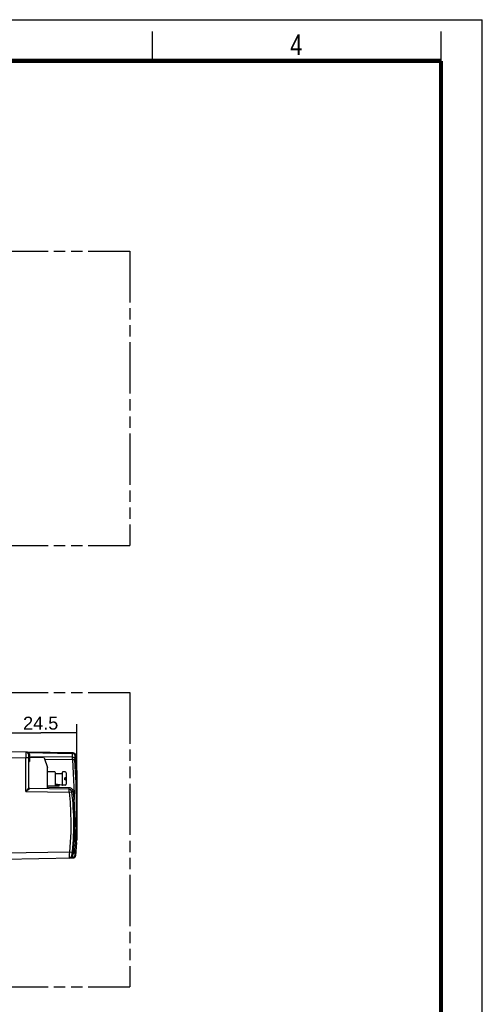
# Model space of a CAD drawing. Header units: millimetres. Extents: x 0 to 210, y 0 to 297.
# Tile 16 of 16: x 131 to 210, y 130 to 297. Entities that reach past the tile are written whole.
import ezdxf
from ezdxf.enums import TextEntityAlignment as Align

# ---------------------------------------------------------------- set-up
doc = ezdxf.new("R2010")
doc.units = ezdxf.units.MM
doc.header["$LTSCALE"] = 19.36
doc.linetypes.add('PHANTOM', pattern=[0.8, 0.45, -0.05, 0.1, -0.05, 0.1, -0.05])
doc.layers.get('0').update_dxf_attribs({"linetype": 'CONTINUOUS'})
doc.layers.add('DEFAULT_3', color=7, linetype='PHANTOM')
doc.layers.add('Z_DIM_2D', color=7, linetype='CONTINUOUS')
doc.styles.add('TEXTSTYLE_2', font='txt', dxfattribs={"width": 0.75})
doc.styles.add('TEXTSTYLE_3', font='helveticaneueltw1g-ltcn.otf')
doc.dimstyles.new('DIMSTYLE_1', dxfattribs={"dimtxt": 2.2, "dimasz": 3.5, "dimexe": 1.5, "dimexo": 0, "dimgap": 0.55, "dimtad": 1, "dimdec": 3, "dimlfac": 2, "dimdsep": 46, "dimtxsty": 'TEXTSTYLE_3', "dimcen": 0.09, "dimclrt": 5, "dimadec": 0, "dimazin": 0, "dimtp": 0.2, "dimtm": 0.2, "dimtfac": 1, "dimtdec": 3, "dimtofl": 0, "dimtmove": 0, "dimatfit": 3, "dimfxl": 0, "dimtolj": 1, "dimarcsym": 0})

# ---------------------------------------------------------------- blocks, each defined once
blk = doc.blocks.new('*D1')
at = {"layer": 'Z_DIM_2D', "color": 2, "linetype": 'Continuous'}
for p, q in [((128.88, 171.63), (128.88, 177.33)), ((141.13, 163.5), (141.13, 177.33)), ((128.88, 175.83), (135, 175.83)), ((141.13, 175.83), (135, 175.83))]:
    blk.add_line(p, q, dxfattribs=at)
at = {"layer": 'Z_DIM_2D', "color": 5, "linetype": 'Continuous', "style": 'TEXTSTYLE_3'}
blk.add_text('24.5', height=2.2, dxfattribs=at).set_placement((135, 176.38), align=Align.CENTER)
blk = doc.blocks.new('_NONE')

msp = doc.modelspace()

# ---------------------------------------------------------------- linework, layer by layer
at = {"color": 2, "linetype": 'Continuous'}
for p, q in [((0, 297), (210, 297)), ((210, 0), (210, 297)), ((154, 290), (154, 295)), ((203, 290), (203, 295))]:
    msp.add_line(p, q, dxfattribs=at)
at = {"color": 7, "linetype": 'Continuous'}
for p, q in [((140.53229, 172.42152), (128.875, 172.625)), ((132.975, 166.52238), (132.975, 172.06208)), ((132.975, 170.95), (133.075, 170.95)), ((133.01618, 171.57958), (132.99365, 171.6473)), ((133.04594, 171.50933), (133.01618, 171.57958)), ((133.075, 171.44953), (133.04594, 171.50933)), ((133.075, 171.55), (133.075, 170.95)), ((133.225, 171.7), (135.46786, 171.7)), ((135.60975, 171.59865), (136.175, 169.95)), ((141.10093, 169.80588), (140.92408, 172.05297)), ((136.175, 166.31914), (136.175, 169.95)), ((137.375, 169.2), (136.175, 169.2)), ((137.525, 166.95), (137.525, 169.05)), ((138.625, 169.05), (138.625, 167.1)), ((139.175, 169.2), (138.775, 169.2)), ((139.325, 169.05), (139.325, 167.1)), ((141.10116, 169.72244), (141.10116, 157.5751)), ((141.125, 169.425), (141.125, 157.575)), ((138.625, 168.85), (137.525, 168.85)), ((139.075, 167.875), (139.075, 168.175)), ((139.175, 168.175), (139.075, 168.175)), ((139.175, 167.875), (139.075, 167.875)), ((139.8087, 166.25572), (133.12238, 166.37243)), ((136.175, 166.85), (138.135, 166.85)), ((136.35, 166.31609), (136.35, 166.56605)), ((138.61491, 166.95138), (137.525, 167.1)), ((137.525, 166.95), (138.135, 166.95)), ((138.175, 166.89), (138.175, 166.91)), ((139.175, 166.95), (138.63518, 166.95)), ((141.10093, 157.19412), (140.92408, 154.94703)), ((128.875, 154.375), (140.53229, 154.57848))]:
    msp.add_line(p, q, dxfattribs=at)
at = {"color": 9, "linetype": 'Continuous'}
for p, q in [((132.48692, 172.42801), (132.48734, 172.26912)), ((132.83988, 172.47306), (132.78767, 172.49797)), ((132.83988, 172.47306), (140.39859, 172.34009)), ((140.39859, 171.68799), (140.39859, 172.34009)), ((128.875, 171.62515), (132.48373, 171.56216)), ((132.4864, 171.94477), (132.48373, 171.56216)), ((132.48373, 165.88365), (132.48373, 171.56216)), ((132.975, 171.56216), (132.48373, 171.56216)), ((132.48734, 172.26912), (132.4864, 171.94477)), ((133.12217, 171.65872), (133.12238, 171.94425)), ((140.39859, 171.68799), (133.12238, 171.74571)), ((135.69807, 171.34105), (140.40142, 171.30253)), ((140.40142, 171.30253), (140.39858, 171.68797)), ((140.40143, 171.30254), (140.79321, 171.32659)), ((140.79037, 172.03328), (140.79037, 171.40385)), ((140.79168, 172.05011), (140.92408, 172.05297)), ((140.86128, 170.15762), (140.79321, 171.32658)), ((140.91586, 169.14122), (140.86128, 170.15762)), ((140.96076, 168.21798), (140.91586, 169.14122)), ((141.10116, 169.72244), (141.10093, 169.80588)), ((139.275, 167.8368), (139.275, 168.2132)), ((140.9979, 167.35188), (140.96076, 168.21798)), ((141.01889, 166.79205), (140.9979, 167.35188)), ((132.71006, 166.17408), (132.48373, 165.88365)), ((132.85678, 166.16657), (132.48373, 165.88365)), ((132.48373, 165.88365), (139.80869, 165.75579)), ((132.90484, 166.42686), (132.71006, 166.17408)), ((133.01588, 166.28839), (132.85678, 166.16657)), ((132.95032, 166.48716), (132.90484, 166.42686)), ((132.9852, 166.46791), (132.99927, 166.44071)), ((132.99978, 166.43972), (133.01799, 166.4172)), ((133.0735, 166.33301), (133.01588, 166.28839)), ((133.01799, 166.4172), (133.04018, 166.3986)), ((133.04018, 166.3986), (133.06458, 166.38515)), ((133.09836, 166.3525), (133.0735, 166.33301)), ((139.80868, 166.50568), (136.35, 166.56605)), ((139.80688, 166.32633), (139.80715, 166.38899)), ((139.80869, 165.75579), (140.24026, 165.80869)), ((139.8117, 165.98275), (139.8123, 166.10929)), ((140.24026, 165.80869), (140.28988, 165.81503)), ((140.28988, 165.81503), (140.29931, 165.81643)), ((140.32291, 165.81944), (140.29931, 165.81643)), ((140.54014, 165.84608), (140.32291, 165.81944)), ((141.037, 166.2388), (141.01889, 166.79205)), ((141.05219, 165.68729), (141.037, 166.2388)), ((141.06429, 165.13433), (141.05219, 165.68729)), ((140.44043, 164.48815), (140.4375, 164.48782)), ((140.48398, 164.4923), (140.44043, 164.48815)), ((140.6821, 164.51057), (140.48398, 164.4923)), ((141.07311, 164.57777), (141.06429, 165.13433)), ((141.0784, 164.01754), (141.07311, 164.57777)), ((141.07999, 163.45503), (141.0784, 164.01754)), ((141.06257, 161.77695), (141.07195, 162.3344)), ((141.07195, 162.3344), (141.07781, 162.89358)), ((141.07781, 162.89358), (141.07999, 163.45503)), ((141.01621, 160.13241), (141.0343, 160.67311)), ((141.0343, 160.67311), (141.04991, 161.22235)), ((141.04991, 161.22235), (141.06257, 161.77695)), ((140.71442, 160.14112), (140.66647, 160.1407)), ((140.77554, 160.14128), (140.71442, 160.14112)), ((140.77557, 160.14127), (141.01621, 160.13241)), ((140.93422, 158.22422), (140.98002, 159.21579)), ((140.8838, 157.25105), (140.93422, 158.22422)), ((141.10093, 157.19412), (141.10116, 157.5751)), ((140.50285, 155.32415), (140.54078, 155.68902)), ((140.54078, 155.68902), (140.79321, 155.67341)), ((140.54079, 155.68902), (140.55479, 155.85215)), ((140.55479, 155.85215), (140.58154, 156.17833)), ((140.58154, 156.17833), (140.82237, 156.16384)), ((140.79037, 155.59616), (140.79037, 154.96672)), ((140.79238, 155.65864), (140.80286, 155.83418)), ((140.80286, 155.83418), (140.8838, 157.25105)), ((139.87438, 155.56684), (128.875, 155.37485)), ((139.85589, 155.18374), (139.84383, 154.95743)), ((139.87438, 155.56685), (139.85589, 155.18374)), ((140.31111, 155.51907), (139.8741, 155.56687)), ((140.17004, 154.63168), (140.23066, 154.65701)), ((140.23063, 154.657), (140.26122, 154.67877)), ((140.23063, 154.657), (140.39859, 154.65995)), ((140.26122, 154.67877), (140.29081, 154.7022)), ((140.39859, 154.65995), (140.39859, 154.81295)), ((140.4911, 155.16706), (140.50286, 155.32413)), ((140.92408, 154.94703), (140.79168, 154.94989))]:
    msp.add_line(p, q, dxfattribs=at)
at = {"color": 7, "linetype": 'Continuous', "const_width": 0.7}
for points in [[(7, 290), (203, 290)], [(203, 7), (203, 290)]]:
    msp.add_lwpolyline(points, dxfattribs=at)
at = {"color": 9, "linetype": 'Continuous'}
for points in [[(132.78767, 172.49797), (132.73248, 172.51931), (132.67418, 172.5366), (132.61313, 172.54969), (132.54966, 172.55831), (132.48367, 172.56201)], [(132.48373, 172.56201), (132.48478, 172.55344), (132.48569, 172.52791), (132.4864, 172.48586), (132.48692, 172.42801)], [(132.83988, 172.47306), (132.8246, 172.46746), (132.80951, 172.46412), (132.79506, 172.46317), (132.78145, 172.46461), (132.76887, 172.46843), (132.75769, 172.4745)], [(132.83988, 172.47306), (132.87502, 172.44768), (132.90897, 172.41922), (132.94182, 172.38773), (132.97327, 172.35284), (133.00324, 172.31424), (133.03118, 172.27173), (133.0568, 172.2248), (133.07917, 172.17409), (133.09746, 172.11981), (133.11116, 172.06287), (133.11937, 172.0045), (133.12238, 171.94425)], [(140.39859, 172.34003), (140.39901, 172.38602), (140.39923, 172.40245), (140.39945, 172.4143), (140.39968, 172.42144), (140.39989, 172.42381)], [(140.79037, 172.03328), (140.78137, 172.082), (140.76413, 172.12842), (140.73956, 172.17139), (140.70795, 172.21091), (140.66925, 172.24683), (140.62419, 172.27803), (140.57345, 172.3037), (140.51811, 172.32301), (140.45941, 172.33528), (140.39859, 172.34005)], [(140.39989, 172.42381), (140.45877, 172.4184), (140.51688, 172.40414), (140.57183, 172.38155), (140.62275, 172.3511), (140.66861, 172.31345), (140.7084, 172.26941), (140.74123, 172.21997), (140.76643, 172.16612), (140.78345, 172.10871), (140.79168, 172.05011)], [(133.12238, 171.94425), (133.09377, 171.94681), (133.06647, 171.95357), (133.0416, 171.96413), (133.01957, 171.97825), (133.00093, 171.99585), (132.98682, 172.01623), (132.97802, 172.03858), (132.975, 172.06209)], [(132.97777, 171.83878), (132.98589, 171.81773), (132.99889, 171.79847), (133.01648, 171.78133)], [(133.01648, 171.78133), (133.03854, 171.76673), (133.06423, 171.75556), (133.09252, 171.74843), (133.12238, 171.74571)], [(140.39859, 171.68799), (140.45752, 171.68382), (140.51421, 171.67319), (140.56723, 171.65672), (140.61657, 171.63464), (140.66203, 171.60688), (140.70222, 171.57395), (140.73612, 171.53635), (140.76265, 171.49484), (140.78095, 171.45036), (140.79037, 171.40385)], [(140.40142, 171.30253), (140.47212, 170.10198), (140.53395, 168.92883), (140.58754, 167.78304), (140.63096, 166.66471), (140.66227, 165.57389), (140.6821, 164.51057)], [(140.79168, 172.05011), (140.79129, 172.0496), (140.79096, 172.04816), (140.79071, 172.04577), (140.79052, 172.04248), (140.79041, 172.03832), (140.79037, 172.03328)], [(140.79037, 171.40385), (140.79046, 171.39352), (140.79071, 171.38202), (140.79113, 171.36921), (140.79169, 171.35552), (140.79238, 171.34135), (140.79321, 171.32658)], [(132.975, 166.52231), (132.97239, 166.51802), (132.9643, 166.50633), (132.95032, 166.48716)], [(133.06561, 166.38458), (133.09365, 166.37564), (133.12234, 166.37236)], [(133.12234, 166.37235), (133.1214, 166.37126), (133.11856, 166.36881), (133.1139, 166.36493), (133.10721, 166.35953), (133.09836, 166.3525)], [(133.12238, 166.37243), (133.12235, 166.37243), (133.12234, 166.37235)], [(139.80995, 166.24955), (139.80806, 166.25883), (139.80755, 166.26789), (139.80719, 166.28227), (139.80697, 166.30173), (139.80688, 166.32633)], [(139.80715, 166.38899), (139.80803, 166.46499), (139.80869, 166.50568)], [(140.54014, 165.84608), (140.51906, 165.95287), (140.48402, 166.05339), (140.43442, 166.14851), (140.37202, 166.23561), (140.29775, 166.31273), (140.21339, 166.37865), (140.12033, 166.43173), (140.02061, 166.47125), (139.91704, 166.49573), (139.80868, 166.50568)], [(139.80869, 165.75579), (139.80995, 165.834), (139.8117, 165.98275)], [(139.80869, 165.75579), (139.9812, 164.06156), (140.08909, 162.36444), (140.13238, 160.66319), (140.11103, 158.96153), (140.02503, 157.26316), (139.87438, 155.56684)], [(139.8123, 166.10929), (139.81215, 166.16024), (139.8117, 166.20123), (139.81096, 166.23125), (139.80995, 166.24955)], [(140.6821, 164.51057), (140.66118, 164.73344), (140.63916, 164.9562), (140.61605, 165.17885), (140.59184, 165.40138), (140.56654, 165.62379), (140.54014, 165.84608)], [(140.77554, 160.14128), (140.78317, 160.81667), (140.78293, 161.50319), (140.77453, 162.19111), (140.75622, 162.90903), (140.72557, 163.68542), (140.6821, 164.51046)], [(140.58155, 156.17833), (140.63178, 156.85159), (140.67498, 157.51982), (140.71074, 158.18299), (140.73938, 158.84102), (140.76119, 159.4938), (140.77557, 160.14127)], [(140.66647, 160.1407), (140.6485, 160.14039), (140.63524, 160.14003), (140.62709, 160.13962), (140.62438, 160.13917)], [(140.98002, 159.21579), (140.99932, 159.68246), (141.01621, 160.13241)], [(140.54079, 155.68902), (140.47664, 155.69635), (140.44951, 155.69963), (140.42647, 155.70255), (140.408, 155.70505), (140.39451, 155.70707), (140.38626, 155.70859), (140.38358, 155.70954)], [(140.58155, 156.17833), (140.52022, 156.18464), (140.49451, 156.18742), (140.47267, 156.18988), (140.45509, 156.19196), (140.4421, 156.19365), (140.43404, 156.19493), (140.43137, 156.19572)], [(140.79037, 155.59615), (140.78116, 155.55033), (140.76323, 155.50627), (140.7372, 155.46508), (140.70343, 155.4272), (140.66206, 155.39314), (140.61409, 155.36407), (140.56065, 155.34085), (140.50286, 155.32413)], [(140.79238, 155.65864), (140.79169, 155.64447), (140.79113, 155.63078), (140.79071, 155.61798), (140.79046, 155.60648), (140.79037, 155.59616)], [(139.84383, 154.95743), (139.83308, 154.77261), (139.82848, 154.69995), (139.82454, 154.64206), (139.82131, 154.60002), (139.81891, 154.57454), (139.81734, 154.566)], [(139.81736, 154.566), (139.89393, 154.56991), (139.96756, 154.5788), (140.03837, 154.59224), (140.10599, 154.60992), (140.17004, 154.63168)], [(140.23063, 154.65703), (140.20499, 154.66646), (140.17966, 154.67207), (140.15543, 154.67366), (140.13262, 154.67124), (140.11155, 154.6648), (140.09286, 154.65458)], [(140.39859, 154.81294), (140.36029, 154.81937), (140.32254, 154.81974), (140.28734, 154.81392), (140.25534, 154.802), (140.22731, 154.78404), (140.20483, 154.76097)], [(140.29081, 154.7022), (140.31942, 154.72728), (140.34696, 154.75408), (140.37334, 154.78263), (140.39859, 154.81295)], [(140.42161, 155.14734), (140.39133, 155.1316), (140.36465, 155.1123), (140.34196, 155.08955), (140.32409, 155.0639), (140.3116, 155.03584), (140.30506, 155.00654)], [(140.36275, 155.51306), (140.35682, 155.51385), (140.31111, 155.51907)], [(140.50285, 155.32415), (140.46797, 155.31599), (140.43507, 155.30373), (140.40553, 155.28785), (140.37975, 155.26865), (140.35829, 155.24655), (140.34161, 155.22201), (140.33004, 155.19539), (140.32404, 155.16779)], [(140.39923, 154.59762), (140.3988, 154.6349), (140.39858, 154.65997)], [(140.39859, 154.81295), (140.42172, 154.86432), (140.44189, 154.91905), (140.45924, 154.97678), (140.47337, 155.03742), (140.48393, 155.1009), (140.4911, 155.16706)], [(140.39859, 154.65995), (140.45754, 154.66445), (140.51424, 154.67593), (140.56727, 154.69372), (140.6166, 154.71757), (140.66205, 154.74753), (140.70223, 154.78308), (140.73612, 154.82367), (140.76265, 154.86848), (140.78095, 154.9165), (140.79037, 154.96672)], [(140.39988, 154.57619), (140.39967, 154.5786), (140.39945, 154.58576), (140.39923, 154.59762)], [(140.39963, 154.57616), (140.45791, 154.58143), (140.5156, 154.59542), (140.57056, 154.6178), (140.62132, 154.64787), (140.66608, 154.68413), (140.70533, 154.72668), (140.73901, 154.77612), (140.76527, 154.83088), (140.78308, 154.88959), (140.79168, 154.94989)], [(140.4911, 155.16706), (140.45537, 155.15935), (140.42161, 155.14734)], [(140.79037, 154.96672), (140.79041, 154.96168), (140.79052, 154.95752), (140.79071, 154.95423), (140.79096, 154.95184), (140.79129, 154.9504), (140.79168, 154.94989)]]:
    msp.add_lwpolyline(points, dxfattribs=at)
at = {"color": 7, "linetype": 'Continuous'}
for points in [[(140.53204, 172.42153), (140.59077, 172.41619), (140.64799, 172.4023), (140.70108, 172.3809), (140.75035, 172.35228), (140.79577, 172.31629), (140.83594, 172.27359), (140.8698, 172.22486), (140.89635, 172.17101), (140.91475, 172.1129), (140.92408, 172.05297)], [(132.99365, 171.6473), (132.98012, 171.71218), (132.975, 171.77431)], [(132.97499, 166.5223), (132.97777, 166.49357), (132.9852, 166.46791)], [(140.53204, 154.57847), (140.59077, 154.58381), (140.64799, 154.5977), (140.70108, 154.61911), (140.75035, 154.64772), (140.79577, 154.68371), (140.83594, 154.72641), (140.8698, 154.77514), (140.89635, 154.82899), (140.91475, 154.8871), (140.92408, 154.94703)]]:
    msp.add_lwpolyline(points, dxfattribs=at)
for centre, radius, start, end in [((132.475, 172.06209), 0.5, 0, 89.0006437), ((133.225, 171.55), 0.15, 90, 180), ((135.46786, 171.55), 0.15, 18.9246444, 90), ((137.375, 169.05), 0.15, 0, 90), ((138.775, 169.05), 0.15, 90, 180), ((139.175, 169.05), 0.15, 0, 90), ((141.05, 169.425), 0.075, 0, 46.8564131), ((139.175, 168.325), 0.15, 270, 360), ((139.175, 167.725), 0.15, 0, 90), ((133.125, 166.5224), 0.15, 180, 269), ((138.135, 166.91), 0.04, 0, 90), ((138.135, 166.89), 0.04, 270, 360), ((138.63518, 167.1), 0.15, 262.234834, 270), ((138.775, 167.1), 0.15, 180, 270), ((139.175, 167.1), 0.15, 270, 360), ((139.79996, 165.75579), 0.5, 6.9137857, 88.9988949), ((95.425, 160.375), 45.2, 353.1788031, 6.9137893), ((141.05, 157.575), 0.075, 313.1435869, 360), ((139.8086, 155.06592), 0.5, 271.002821, 353.1788038)]:
    msp.add_arc(centre, radius, start, end, dxfattribs=at)
at = {"layer": 'DEFAULT_3', "color": 91, "linetype": 'PHANTOM', "true_color": 0x80ff80}
for p, q in [((50.12864, 257.68), (150.12864, 257.68)), ((150.12864, 257.68), (150.12864, 207.68)), ((50.12864, 207.68), (150.12864, 207.68)), ((50.12864, 182.68), (150.12864, 182.68)), ((150.12864, 182.68), (150.12864, 132.68)), ((50.12864, 132.68), (150.12864, 132.68))]:
    msp.add_line(p, q, dxfattribs=at)

# ---------------------------------------------------------------- texts
at = {"color": 5, "linetype": 'Continuous', "style": 'TEXTSTYLE_2', "width": 0.785714}
msp.add_text('4', height=3.5, dxfattribs=at).set_placement((177.38314, 290.99105))

# ---------------------------------------------------------------- dimensions: what is measured, and where the dimension line sits
at = {"layer": 'Z_DIM_2D', "color": 2, "linetype": 'Continuous'}
dim = msp.add_linear_dim(base=(141.125, 175.83344), p1=(128.875, 171.62512), p2=(141.125, 163.5), dimstyle='DIMSTYLE_1', override={"dimblk1": 'NONE', "dimblk2": 'NONE', "dimsah": 1}, dxfattribs=at)
dim.commit()
dim.dimension.update_dxf_attribs({"geometry": '*D1', "text_midpoint": (135.00411, 175.83344), "dimtype": 160})

doc.saveas('drawing.dxf')
